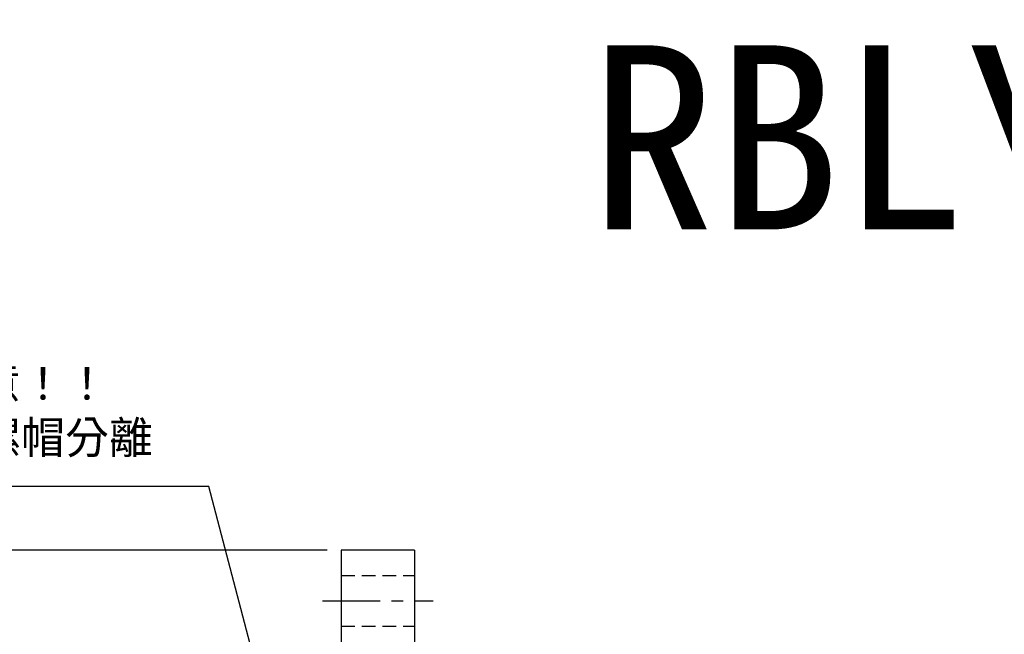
# Model space of a CAD drawing. Header units: millimetres. Extents: x -64 to 395, y -78 to 104.
# Tile 52 of 106: x 71 to 178, y 37 to 104. Entities that reach past the tile are written whole.
import ezdxf
from ezdxf.enums import TextEntityAlignment as Align

# ---------------------------------------------------------------- set-up
doc = ezdxf.new("R2010")
doc.units = ezdxf.units.MM
doc.linetypes.add('CENTER', pattern=[2, 1.25, -0.25, 0.25, -0.25])
doc.linetypes.add('DASHED', pattern=[0.75, 0.5, -0.25])
for name, color, linetype in [('CHA', 7, 'Continuous'), ('CL', 1, 'CENTER'), ('DIM', 4, 'Continuous'), ('HID', 2, 'DASHED'), ('OUT', 3, 'Continuous')]:
    doc.layers.add(name, color=color, linetype=linetype)
doc.styles.add('DIM-7', font='SIMPLEX.shx', dxfattribs={"width": 0.7, "bigfont": 'chineset.shx'})
doc.styles.add('T', font='kaiu.ttf')
doc.dimstyles.new('CNS', dxfattribs={"dimtxt": 3.5, "dimasz": 2.5, "dimexe": 1, "dimexo": 1.5, "dimgap": 0.09, "dimtad": 0, "dimdsep": 46, "dimtxsty": 'DIM-7', "dimcen": 0.09, "dimclrd": 1, "dimclre": 1, "dimclrt": 4, "dimadec": 0, "dimazin": 0, "dimtfac": 1, "dimtix": 1, "dimtmove": 2, "dimatfit": 3, "dimfxl": 1, "dimtvp": 0.971429, "dimtolj": 1, "dimarcsym": 0})

# ---------------------------------------------------------------- blocks, each defined once
blk = doc.blocks.new('*D4')
at = {"layer": 'DEFPOINTS', "color": 0}
for p in [(57.42, 46), (105.8, 46), (105.8, -46)]:
    blk.add_point(p, dxfattribs=at)
at = {"layer": 'DIM', "color": 0, "lineweight": -2}
for p, q in [((104.3, 46), (56.42, 46)), ((57.42, -43.5), (57.42, 43.5)), ((104.3, -46), (56.42, -46))]:
    blk.add_line(p, q, dxfattribs=at)
at = {"layer": 'DIM', "color": 0}
for points in [[(57, 43.5), (57.84, 43.5), (57.42, 46)], [(57, -43.5), (57.84, -43.5), (57.42, -46)]]:
    blk.add_solid(points, dxfattribs=at)
at = {"layer": 'DIM', "color": 0, "insert": (54.02, 0), "char_height": 3.5, "attachment_point": 5, "rotation": 90, "style": 'DIM-7'}
blk.add_mtext('\\A1;%%C92', dxfattribs=at)

msp = doc.modelspace()

# ---------------------------------------------------------------- linework, layer by layer
at = {"layer": 'CL', "color": 0, "ltscale": 5}
msp.add_line((103.8, 40.5), (115.8, 40.5), dxfattribs=at)
at = {"layer": 'HID', "color": 0, "ltscale": 3}
for p, q in [((105.8, 43.25), (113.8, 43.25)), ((105.8, 37.75), (113.8, 37.75))]:
    msp.add_line(p, q, dxfattribs=at)
at = {"layer": 'OUT', "color": 0}
for p, q in [((113.8, 46), (105.8, 46)), ((105.8, 46), (105.8, 0)), ((113.8, 46), (113.8, 0))]:
    msp.add_line(p, q, dxfattribs=at)

# ---------------------------------------------------------------- texts
at = {"color": 0, "insert": (42.397, 65.84), "char_height": 3.5, "attachment_point": 1, "style": 'DIM-7'}
msp.add_mtext('{\\fPMingLiU|b0|i0|c136|p18;\\W1;\\C256;使用上請注意！！\\P此零件可與螺帽分離}', dxfattribs=at)
at = {"layer": 'CHA', "style": 'T'}
msp.add_text('RBLY2525', height=20, dxfattribs=at).set_placement((187.247, 90.708), align=Align.MIDDLE)

# ---------------------------------------------------------------- dimensions: what is measured, and where the dimension line sits
at = {"layer": 'DIM', "color": 0}
dim = msp.add_linear_dim(base=(57.42, 46), p1=(105.8, -46), p2=(105.8, 46), angle=90, text='%%C<>', dimstyle='CNS', override={"dimclrd": 0, "dimclre": 0, "dimclrt": 0}, dxfattribs=at)
dim.commit()
dim.dimension.update_dxf_attribs({"geometry": '*D4', "text_midpoint": (54.02, 0)})

# ---------------------------------------------------------------- leaders
at = {"layer": 'DIM', "color": 0, "annotation_type": 0, "has_hookline": 1, "hookline_direction": 1, "text_width": 46.594}
msp.add_leader([(97.75, 29), (91.43, 52.926), (88.93, 52.926)], dimstyle='CNS', override={"dimgap": 0.09, "dimtad": 1, "dimclrd": 0, "dimclre": 4}, dxfattribs=at)

doc.saveas('drawing.dxf')
